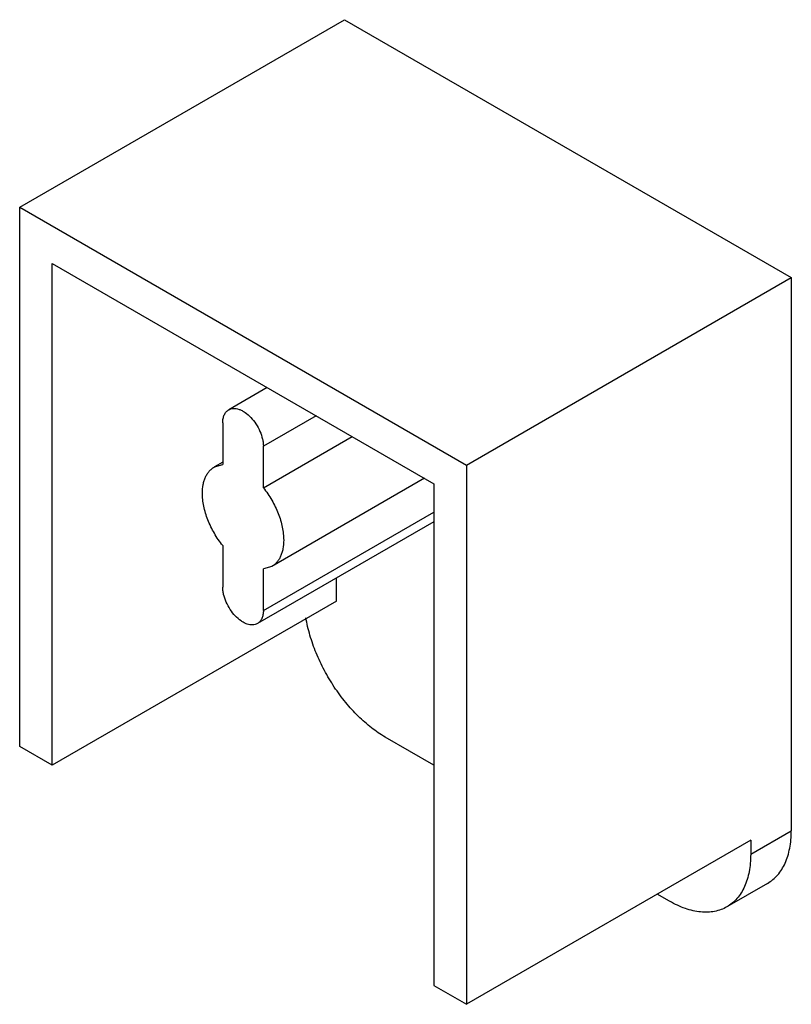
# Model space of a CAD drawing. Header units: millimetres. Extents: x 25.3 to 38.7, y 42.1 to 59.2.
import ezdxf

# ---------------------------------------------------------------- set-up
doc = ezdxf.new("R2010")
doc.units = ezdxf.units.MM
doc.header["$LTSCALE"] = 6.453333
doc.layers.get('0').update_dxf_attribs({"linetype": 'CONTINUOUS'})

msp = doc.modelspace()

# ---------------------------------------------------------------- linework, layer by layer
at = {"color": 7, "linetype": 'Continuous'}
for p, q in [((25.312, 55.939), (30.969, 59.205)), ((30.969, 59.205), (38.747, 54.714)), ((25.312, 46.549), (25.312, 55.939)), ((25.312, 55.939), (33.091, 51.448)), ((25.878, 46.222), (25.878, 54.959)), ((25.878, 54.959), (32.525, 51.121)), ((33.091, 51.448), (38.747, 54.714)), ((38.747, 54.714), (38.747, 45.079)), ((29.621, 52.798), (28.952, 52.412)), ((28.848, 52.183), (28.848, 51.461)), ((29.555, 51.053), (31.099, 51.944)), ((29.555, 51.053), (29.555, 51.775)), ((28.848, 51.5), (28.702, 51.416)), ((28.702, 51.416), (28.848, 51.461)), ((33.091, 51.448), (33.091, 42.058)), ((32.358, 51.218), (29.702, 49.684)), ((32.525, 51.121), (32.525, 42.385)), ((32.525, 50.462), (29.452, 48.688)), ((28.848, 50.047), (28.848, 49.325)), ((29.702, 49.684), (29.555, 49.639)), ((29.555, 48.917), (29.555, 49.639)), ((30.828, 49.08), (30.828, 49.483)), ((30.828, 49.08), (25.878, 46.222)), ((32.525, 46.222), (31.676, 46.712)), ((25.878, 46.222), (25.312, 46.549)), ((38.04, 44.916), (33.091, 42.058)), ((38.04, 44.916), (38.04, 44.671)), ((38.333, 44.164), (37.626, 43.755)), ((36.626, 43.854), (36.414, 43.977)), ((32.525, 42.385), (33.091, 42.058))]:
    msp.add_line(p, q, dxfattribs=at)
at = {"color": 9, "linetype": 'Continuous'}
for p, q in [((30.474, 52.305), (29.555, 51.775)), ((29.555, 48.917), (32.525, 50.631)), ((38.04, 44.671), (38.747, 45.079))]:
    msp.add_line(p, q, dxfattribs=at)
at = {"color": 7, "linetype": 'Continuous'}
for points, knots in [([(28.848, 52.183), (28.848, 52.208), (28.852, 52.256), (28.871, 52.323), (28.899, 52.368), (28.928, 52.396), (28.943, 52.407), (28.952, 52.412)], [0, 0, 0, 0, 0.289483, 0.548676, 0.781629, 0.891832, 1, 1, 1, 1]), ([(28.952, 52.412), (28.964, 52.419), (28.991, 52.43), (29.036, 52.437), (29.084, 52.433), (29.134, 52.42), (29.186, 52.397), (29.257, 52.353), (29.342, 52.278), (29.43, 52.166), (29.498, 52.039), (29.537, 51.927), (29.552, 51.838), (29.555, 51.795), (29.555, 51.775)], [0, 0, 0, 0, 0.042839, 0.087445, 0.135257, 0.187195, 0.243674, 0.304666, 0.438269, 0.582543, 0.729639, 0.871167, 0.937609, 1, 1, 1, 1]), ([(28.494, 50.958), (28.494, 51.009), (28.5, 51.083), (28.523, 51.177), (28.546, 51.239), (28.576, 51.295), (28.612, 51.343), (28.654, 51.384), (28.685, 51.406), (28.702, 51.416)], [0, 0, 0, 0, 0.289265, 0.422565, 0.548511, 0.667898, 0.78188, 0.891956, 1, 1, 1, 1]), ([(28.848, 50.047), (28.794, 50.114), (28.696, 50.258), (28.584, 50.489), (28.524, 50.689), (28.499, 50.846), (28.494, 50.921), (28.494, 50.958)], [0, 0, 0, 0, 0.261167, 0.522304, 0.771793, 0.88913, 1, 1, 1, 1]), ([(29.555, 51.053), (29.609, 50.985), (29.707, 50.842), (29.819, 50.611), (29.879, 50.41), (29.904, 50.254), (29.909, 50.178), (29.909, 50.142)], [0, 0, 0, 0, 0.261167, 0.522304, 0.771793, 0.88913, 1, 1, 1, 1]), ([(29.909, 50.142), (29.909, 50.091), (29.903, 50.016), (29.88, 49.923), (29.857, 49.861), (29.827, 49.805), (29.791, 49.756), (29.749, 49.715), (29.718, 49.693), (29.702, 49.684)], [0, 0, 0, 0, 0.289265, 0.422565, 0.548511, 0.667898, 0.78188, 0.891956, 1, 1, 1, 1]), ([(29.452, 48.688), (29.439, 48.681), (29.412, 48.67), (29.367, 48.663), (29.319, 48.666), (29.269, 48.68), (29.217, 48.703), (29.146, 48.746), (29.061, 48.822), (28.973, 48.933), (28.905, 49.06), (28.867, 49.173), (28.851, 49.261), (28.848, 49.304), (28.848, 49.325)], [0, 0, 0, 0, 0.042839, 0.087445, 0.135257, 0.187195, 0.243674, 0.304666, 0.438269, 0.582543, 0.729639, 0.871167, 0.937609, 1, 1, 1, 1]), ([(29.555, 48.917), (29.555, 48.891), (29.551, 48.843), (29.532, 48.777), (29.504, 48.731), (29.475, 48.704), (29.46, 48.693), (29.452, 48.688)], [0, 0, 0, 0, 0.289483, 0.548676, 0.781629, 0.891832, 1, 1, 1, 1]), ([(31.676, 46.712), (31.593, 46.76), (31.429, 46.872), (31.199, 47.075), (30.982, 47.314), (30.785, 47.582), (30.613, 47.87), (30.471, 48.173), (30.362, 48.48), (30.313, 48.688), (30.295, 48.79)], [0, 0, 0, 0, 0.111999, 0.231925, 0.358021, 0.488129, 0.619841, 0.750657, 0.878129, 1, 1, 1, 1]), ([(38.333, 44.164), (38.366, 44.183), (38.429, 44.227), (38.512, 44.309), (38.584, 44.406), (38.643, 44.517), (38.69, 44.642), (38.723, 44.779), (38.743, 44.926), (38.747, 45.027), (38.747, 45.079)], [0, 0, 0, 0, 0.108012, 0.218061, 0.332, 0.451361, 0.577268, 0.710491, 0.851446, 1, 1, 1, 1]), ([(38.04, 44.671), (38.04, 44.619), (38.036, 44.517), (38.016, 44.37), (37.983, 44.234), (37.936, 44.109), (37.877, 43.998), (37.805, 43.9), (37.722, 43.818), (37.659, 43.774), (37.626, 43.755)], [0, 0, 0, 0, 0.148554, 0.289509, 0.422732, 0.548639, 0.668, 0.781939, 0.891988, 1, 1, 1, 1]), ([(37.626, 43.755), (37.593, 43.737), (37.524, 43.704), (37.411, 43.673), (37.291, 43.659), (37.165, 43.664), (37.034, 43.686), (36.899, 43.725), (36.761, 43.781), (36.671, 43.828), (36.626, 43.854)], [0, 0, 0, 0, 0.108013, 0.218062, 0.332002, 0.451362, 0.577269, 0.710492, 0.851446, 1, 1, 1, 1])]:
    msp.add_open_spline(points, degree=3, knots=knots, dxfattribs=at)

doc.saveas('drawing.dxf')
